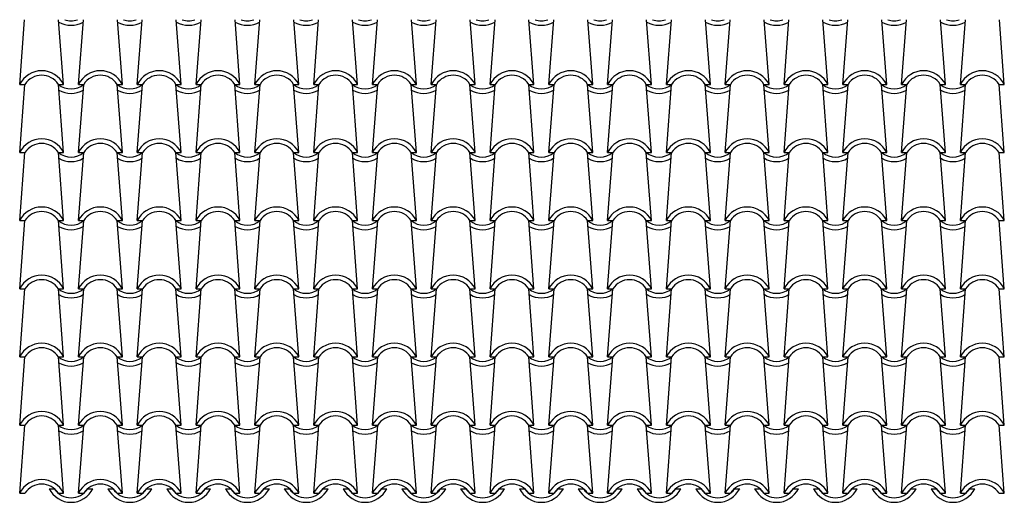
# Model space of a CAD drawing. Extents: x 40 to 43.25, y 27.53 to 29.13.
import ezdxf

# ---------------------------------------------------------------- set-up
doc = ezdxf.new("R2010")
doc.units = 0
doc.header["$LTSCALE"] = 0.3
doc.header["$MEASUREMENT"] = 0
doc.layers.get('0').update_dxf_attribs({"color": 4, "linetype": 'CONTINUOUS'})

msp = doc.modelspace()

# ---------------------------------------------------------------- linework, layer by layer
at = {"color": 7}
for p, q in [((39.9959, 28.9135), (40.0122, 29.1269)), ((40.1409, 28.9135), (40.1245, 29.1269)), ((40.1901, 28.9135), (40.2065, 29.1269)), ((40.3351, 28.9135), (40.3188, 29.1269)), ((40.3844, 28.9135), (40.4007, 29.1269)), ((40.5294, 28.9135), (40.513, 29.1269)), ((40.5786, 28.9135), (40.595, 29.1269)), ((40.7236, 28.9135), (40.7073, 29.1269)), ((40.7729, 28.9135), (40.7892, 29.1269)), ((40.9179, 28.9135), (40.9015, 29.1269)), ((40.9671, 28.9135), (40.9835, 29.1269)), ((41.1121, 28.9135), (41.0958, 29.1269)), ((41.1614, 28.9135), (41.1777, 29.1269)), ((41.3064, 28.9135), (41.29, 29.1269)), ((41.3556, 28.9135), (41.3719, 29.1269)), ((41.5006, 28.9135), (41.4842, 29.1269)), ((41.5498, 28.9135), (41.5662, 29.1269)), ((41.6948, 28.9135), (41.6785, 29.1269)), ((41.7441, 28.9135), (41.7604, 29.1269)), ((41.8891, 28.9135), (41.8727, 29.1269)), ((41.9383, 28.9135), (41.9547, 29.1269)), ((42.0833, 28.9135), (42.067, 29.1269)), ((42.1326, 28.9135), (42.1489, 29.1269)), ((42.2776, 28.9135), (42.2612, 29.1269)), ((42.3268, 28.9135), (42.3432, 29.1269)), ((42.4718, 28.9135), (42.4555, 29.1269)), ((42.5211, 28.9135), (42.5374, 29.1269)), ((42.6661, 28.9135), (42.6497, 29.1269)), ((42.7153, 28.9135), (42.7317, 29.1269)), ((42.8603, 28.9135), (42.844, 29.1269)), ((42.9096, 28.9135), (42.9259, 29.1269)), ((43.0546, 28.9135), (43.0382, 29.1269)), ((43.1038, 28.9135), (43.1201, 29.1269)), ((43.2488, 28.9135), (43.2325, 29.1269)), ((39.9959, 28.6885), (40.0131, 28.9135)), ((39.9959, 28.9135), (40.0131, 28.9135)), ((40.1409, 28.6885), (40.1236, 28.9135)), ((40.1236, 28.9135), (40.1409, 28.9135)), ((40.1901, 28.6885), (40.2074, 28.9135)), ((40.1901, 28.9135), (40.2074, 28.9135)), ((40.3351, 28.6885), (40.3179, 28.9135)), ((40.3179, 28.9135), (40.3351, 28.9135)), ((40.3844, 28.6885), (40.4016, 28.9135)), ((40.3844, 28.9135), (40.4016, 28.9135)), ((40.5294, 28.6885), (40.5121, 28.9135)), ((40.5121, 28.9135), (40.5294, 28.9135)), ((40.5786, 28.6885), (40.5959, 28.9135)), ((40.5786, 28.9135), (40.5959, 28.9135)), ((40.7236, 28.6885), (40.7064, 28.9135)), ((40.7064, 28.9135), (40.7236, 28.9135)), ((40.7729, 28.6885), (40.7901, 28.9135)), ((40.7729, 28.9135), (40.7901, 28.9135)), ((40.9179, 28.6885), (40.9006, 28.9135)), ((40.9006, 28.9135), (40.9179, 28.9135)), ((40.9671, 28.6885), (40.9843, 28.9135)), ((40.9671, 28.9135), (40.9843, 28.9135)), ((41.1121, 28.6885), (41.0949, 28.9135)), ((41.0949, 28.9135), (41.1121, 28.9135)), ((41.1614, 28.6885), (41.1786, 28.9135)), ((41.1614, 28.9135), (41.1786, 28.9135)), ((41.3064, 28.6885), (41.2891, 28.9135)), ((41.2891, 28.9135), (41.3064, 28.9135)), ((41.3556, 28.6885), (41.3728, 28.9135)), ((41.3556, 28.9135), (41.3728, 28.9135)), ((41.5006, 28.6885), (41.4834, 28.9135)), ((41.4834, 28.9135), (41.5006, 28.9135)), ((41.5498, 28.6885), (41.5671, 28.9135)), ((41.5498, 28.9135), (41.5671, 28.9135)), ((41.6948, 28.6885), (41.6776, 28.9135)), ((41.6776, 28.9135), (41.6948, 28.9135)), ((41.7441, 28.6885), (41.7613, 28.9135)), ((41.7441, 28.9135), (41.7613, 28.9135)), ((41.8891, 28.6885), (41.8719, 28.9135)), ((41.8719, 28.9135), (41.8891, 28.9135)), ((41.9383, 28.6885), (41.9556, 28.9135)), ((41.9383, 28.9135), (41.9556, 28.9135)), ((42.0833, 28.6885), (42.0661, 28.9135)), ((42.0661, 28.9135), (42.0833, 28.9135)), ((42.1326, 28.6885), (42.1498, 28.9135)), ((42.1326, 28.9135), (42.1498, 28.9135)), ((42.2776, 28.6885), (42.2603, 28.9135)), ((42.2603, 28.9135), (42.2776, 28.9135)), ((42.3268, 28.6885), (42.3441, 28.9135)), ((42.3268, 28.9135), (42.3441, 28.9135)), ((42.4718, 28.6885), (42.4546, 28.9135)), ((42.4546, 28.9135), (42.4718, 28.9135)), ((42.5211, 28.6885), (42.5383, 28.9135)), ((42.5211, 28.9135), (42.5383, 28.9135)), ((42.6661, 28.6885), (42.6488, 28.9135)), ((42.6488, 28.9135), (42.6661, 28.9135)), ((42.7153, 28.6885), (42.7325, 28.9135)), ((42.7153, 28.9135), (42.7325, 28.9135)), ((42.8603, 28.6885), (42.8431, 28.9135)), ((42.8431, 28.9135), (42.8603, 28.9135)), ((42.9096, 28.6885), (42.9268, 28.9135)), ((42.9096, 28.9135), (42.9268, 28.9135)), ((43.0546, 28.6885), (43.0373, 28.9135)), ((43.0373, 28.9135), (43.0546, 28.9135)), ((43.1038, 28.6885), (43.121, 28.9135)), ((43.1038, 28.9135), (43.121, 28.9135)), ((43.2488, 28.6885), (43.2316, 28.9135)), ((43.2316, 28.9135), (43.2488, 28.9135)), ((39.9959, 28.6885), (40.0131, 28.6885)), ((39.9959, 28.4635), (40.0131, 28.6885)), ((40.1236, 28.6885), (40.1409, 28.6885)), ((40.1409, 28.4635), (40.1236, 28.6885)), ((40.1901, 28.6885), (40.2074, 28.6885)), ((40.1901, 28.4635), (40.2074, 28.6885)), ((40.3179, 28.6885), (40.3351, 28.6885)), ((40.3351, 28.4635), (40.3179, 28.6885)), ((40.3844, 28.6885), (40.4016, 28.6885)), ((40.3844, 28.4635), (40.4016, 28.6885)), ((40.5121, 28.6885), (40.5294, 28.6885)), ((40.5294, 28.4635), (40.5121, 28.6885)), ((40.5786, 28.6885), (40.5959, 28.6885)), ((40.5786, 28.4635), (40.5959, 28.6885)), ((40.7064, 28.6885), (40.7236, 28.6885)), ((40.7236, 28.4635), (40.7064, 28.6885)), ((40.7729, 28.6885), (40.7901, 28.6885)), ((40.7729, 28.4635), (40.7901, 28.6885)), ((40.9006, 28.6885), (40.9179, 28.6885)), ((40.9179, 28.4635), (40.9006, 28.6885)), ((40.9671, 28.6885), (40.9843, 28.6885)), ((40.9671, 28.4635), (40.9843, 28.6885)), ((41.0949, 28.6885), (41.1121, 28.6885)), ((41.1121, 28.4635), (41.0949, 28.6885)), ((41.1614, 28.6885), (41.1786, 28.6885)), ((41.1614, 28.4635), (41.1786, 28.6885)), ((41.2891, 28.6885), (41.3064, 28.6885)), ((41.3064, 28.4635), (41.2891, 28.6885)), ((41.3556, 28.6885), (41.3728, 28.6885)), ((41.3556, 28.4635), (41.3728, 28.6885)), ((41.4834, 28.6885), (41.5006, 28.6885)), ((41.5006, 28.4635), (41.4834, 28.6885)), ((41.5498, 28.6885), (41.5671, 28.6885)), ((41.5498, 28.4635), (41.5671, 28.6885)), ((41.6776, 28.6885), (41.6948, 28.6885)), ((41.6948, 28.4635), (41.6776, 28.6885)), ((41.7441, 28.6885), (41.7613, 28.6885)), ((41.7441, 28.4635), (41.7613, 28.6885)), ((41.8719, 28.6885), (41.8891, 28.6885)), ((41.8891, 28.4635), (41.8719, 28.6885)), ((41.9383, 28.6885), (41.9556, 28.6885)), ((41.9383, 28.4635), (41.9556, 28.6885)), ((42.0661, 28.6885), (42.0833, 28.6885)), ((42.0833, 28.4635), (42.0661, 28.6885)), ((42.1326, 28.6885), (42.1498, 28.6885)), ((42.1326, 28.4635), (42.1498, 28.6885)), ((42.2603, 28.6885), (42.2776, 28.6885)), ((42.2776, 28.4635), (42.2603, 28.6885)), ((42.3268, 28.6885), (42.3441, 28.6885)), ((42.3268, 28.4635), (42.3441, 28.6885)), ((42.4546, 28.6885), (42.4718, 28.6885)), ((42.4718, 28.4635), (42.4546, 28.6885)), ((42.5211, 28.6885), (42.5383, 28.6885)), ((42.5211, 28.4635), (42.5383, 28.6885)), ((42.6488, 28.6885), (42.6661, 28.6885)), ((42.6661, 28.4635), (42.6488, 28.6885)), ((42.7153, 28.6885), (42.7325, 28.6885)), ((42.7153, 28.4635), (42.7325, 28.6885)), ((42.8431, 28.6885), (42.8603, 28.6885)), ((42.8603, 28.4635), (42.8431, 28.6885)), ((42.9096, 28.6885), (42.9268, 28.6885)), ((42.9096, 28.4635), (42.9268, 28.6885)), ((43.0373, 28.6885), (43.0546, 28.6885)), ((43.0546, 28.4635), (43.0373, 28.6885)), ((43.1038, 28.6885), (43.121, 28.6885)), ((43.1038, 28.4635), (43.121, 28.6885)), ((43.2316, 28.6885), (43.2488, 28.6885)), ((43.2488, 28.4635), (43.2316, 28.6885)), ((39.9959, 28.2385), (40.0131, 28.4635)), ((39.9959, 28.4635), (40.0131, 28.4635)), ((40.1409, 28.2385), (40.1236, 28.4635)), ((40.1236, 28.4635), (40.1409, 28.4635)), ((40.1901, 28.2385), (40.2074, 28.4635)), ((40.1901, 28.4635), (40.2074, 28.4635)), ((40.3351, 28.2385), (40.3179, 28.4635)), ((40.3179, 28.4635), (40.3351, 28.4635)), ((40.3844, 28.2385), (40.4016, 28.4635)), ((40.3844, 28.4635), (40.4016, 28.4635)), ((40.5294, 28.2385), (40.5121, 28.4635)), ((40.5121, 28.4635), (40.5294, 28.4635)), ((40.5786, 28.2385), (40.5959, 28.4635)), ((40.5786, 28.4635), (40.5959, 28.4635)), ((40.7236, 28.2385), (40.7064, 28.4635)), ((40.7064, 28.4635), (40.7236, 28.4635)), ((40.7729, 28.2385), (40.7901, 28.4635)), ((40.7729, 28.4635), (40.7901, 28.4635)), ((40.9179, 28.2385), (40.9006, 28.4635)), ((40.9006, 28.4635), (40.9179, 28.4635)), ((40.9671, 28.2385), (40.9843, 28.4635)), ((40.9671, 28.4635), (40.9843, 28.4635)), ((41.1121, 28.2385), (41.0949, 28.4635)), ((41.0949, 28.4635), (41.1121, 28.4635)), ((41.1614, 28.2385), (41.1786, 28.4635)), ((41.1614, 28.4635), (41.1786, 28.4635)), ((41.3064, 28.2385), (41.2891, 28.4635)), ((41.2891, 28.4635), (41.3064, 28.4635)), ((41.3556, 28.2385), (41.3728, 28.4635)), ((41.3556, 28.4635), (41.3728, 28.4635)), ((41.5006, 28.2385), (41.4834, 28.4635)), ((41.4834, 28.4635), (41.5006, 28.4635)), ((41.5498, 28.2385), (41.5671, 28.4635)), ((41.5498, 28.4635), (41.5671, 28.4635)), ((41.6948, 28.2385), (41.6776, 28.4635)), ((41.6776, 28.4635), (41.6948, 28.4635)), ((41.7441, 28.2385), (41.7613, 28.4635)), ((41.7441, 28.4635), (41.7613, 28.4635)), ((41.8891, 28.2385), (41.8719, 28.4635)), ((41.8719, 28.4635), (41.8891, 28.4635)), ((41.9383, 28.2385), (41.9556, 28.4635)), ((41.9383, 28.4635), (41.9556, 28.4635)), ((42.0833, 28.2385), (42.0661, 28.4635)), ((42.0661, 28.4635), (42.0833, 28.4635)), ((42.1326, 28.2385), (42.1498, 28.4635)), ((42.1326, 28.4635), (42.1498, 28.4635)), ((42.2776, 28.2385), (42.2603, 28.4635)), ((42.2603, 28.4635), (42.2776, 28.4635)), ((42.3268, 28.2385), (42.3441, 28.4635)), ((42.3268, 28.4635), (42.3441, 28.4635)), ((42.4718, 28.2385), (42.4546, 28.4635)), ((42.4546, 28.4635), (42.4718, 28.4635)), ((42.5211, 28.2385), (42.5383, 28.4635)), ((42.5211, 28.4635), (42.5383, 28.4635)), ((42.6661, 28.2385), (42.6488, 28.4635)), ((42.6488, 28.4635), (42.6661, 28.4635)), ((42.7153, 28.2385), (42.7325, 28.4635)), ((42.7153, 28.4635), (42.7325, 28.4635)), ((42.8603, 28.2385), (42.8431, 28.4635)), ((42.8431, 28.4635), (42.8603, 28.4635)), ((42.9096, 28.2385), (42.9268, 28.4635)), ((42.9096, 28.4635), (42.9268, 28.4635)), ((43.0546, 28.2385), (43.0373, 28.4635)), ((43.0373, 28.4635), (43.0546, 28.4635)), ((43.1038, 28.2385), (43.121, 28.4635)), ((43.1038, 28.4635), (43.121, 28.4635)), ((43.2488, 28.2385), (43.2316, 28.4635)), ((43.2316, 28.4635), (43.2488, 28.4635)), ((39.9959, 28.2385), (40.0131, 28.2385)), ((39.9959, 28.0135), (40.0131, 28.2385)), ((40.1236, 28.2385), (40.1409, 28.2385)), ((40.1409, 28.0135), (40.1236, 28.2385)), ((40.1901, 28.2385), (40.2074, 28.2385)), ((40.1901, 28.0135), (40.2074, 28.2385)), ((40.3179, 28.2385), (40.3351, 28.2385)), ((40.3351, 28.0135), (40.3179, 28.2385)), ((40.3844, 28.2385), (40.4016, 28.2385)), ((40.3844, 28.0135), (40.4016, 28.2385)), ((40.5121, 28.2385), (40.5294, 28.2385)), ((40.5294, 28.0135), (40.5121, 28.2385)), ((40.5786, 28.2385), (40.5959, 28.2385)), ((40.5786, 28.0135), (40.5959, 28.2385)), ((40.7064, 28.2385), (40.7236, 28.2385)), ((40.7236, 28.0135), (40.7064, 28.2385)), ((40.7729, 28.2385), (40.7901, 28.2385)), ((40.7729, 28.0135), (40.7901, 28.2385)), ((40.9006, 28.2385), (40.9179, 28.2385)), ((40.9179, 28.0135), (40.9006, 28.2385)), ((40.9671, 28.2385), (40.9843, 28.2385)), ((40.9671, 28.0135), (40.9843, 28.2385)), ((41.0949, 28.2385), (41.1121, 28.2385)), ((41.1121, 28.0135), (41.0949, 28.2385)), ((41.1614, 28.2385), (41.1786, 28.2385)), ((41.1614, 28.0135), (41.1786, 28.2385)), ((41.2891, 28.2385), (41.3064, 28.2385)), ((41.3064, 28.0135), (41.2891, 28.2385)), ((41.3556, 28.2385), (41.3728, 28.2385)), ((41.3556, 28.0135), (41.3728, 28.2385)), ((41.4834, 28.2385), (41.5006, 28.2385)), ((41.5006, 28.0135), (41.4834, 28.2385)), ((41.5498, 28.2385), (41.5671, 28.2385)), ((41.5498, 28.0135), (41.5671, 28.2385)), ((41.6776, 28.2385), (41.6948, 28.2385)), ((41.6948, 28.0135), (41.6776, 28.2385)), ((41.7441, 28.2385), (41.7613, 28.2385)), ((41.7441, 28.0135), (41.7613, 28.2385)), ((41.8719, 28.2385), (41.8891, 28.2385)), ((41.8891, 28.0135), (41.8719, 28.2385)), ((41.9383, 28.2385), (41.9556, 28.2385)), ((41.9383, 28.0135), (41.9556, 28.2385)), ((42.0661, 28.2385), (42.0833, 28.2385)), ((42.0833, 28.0135), (42.0661, 28.2385)), ((42.1326, 28.2385), (42.1498, 28.2385)), ((42.1326, 28.0135), (42.1498, 28.2385)), ((42.2603, 28.2385), (42.2776, 28.2385)), ((42.2776, 28.0135), (42.2603, 28.2385)), ((42.3268, 28.2385), (42.3441, 28.2385)), ((42.3268, 28.0135), (42.3441, 28.2385)), ((42.4546, 28.2385), (42.4718, 28.2385)), ((42.4718, 28.0135), (42.4546, 28.2385)), ((42.5211, 28.2385), (42.5383, 28.2385)), ((42.5211, 28.0135), (42.5383, 28.2385)), ((42.6488, 28.2385), (42.6661, 28.2385)), ((42.6661, 28.0135), (42.6488, 28.2385)), ((42.7153, 28.2385), (42.7325, 28.2385)), ((42.7153, 28.0135), (42.7325, 28.2385)), ((42.8431, 28.2385), (42.8603, 28.2385)), ((42.8603, 28.0135), (42.8431, 28.2385)), ((42.9096, 28.2385), (42.9268, 28.2385)), ((42.9096, 28.0135), (42.9268, 28.2385)), ((43.0373, 28.2385), (43.0546, 28.2385)), ((43.0546, 28.0135), (43.0373, 28.2385)), ((43.1038, 28.2385), (43.121, 28.2385)), ((43.1038, 28.0135), (43.121, 28.2385)), ((43.2316, 28.2385), (43.2488, 28.2385)), ((43.2488, 28.0135), (43.2316, 28.2385)), ((39.9959, 27.7885), (40.0131, 28.0135)), ((39.9959, 28.0135), (40.0131, 28.0135)), ((40.1409, 27.7885), (40.1236, 28.0135)), ((40.1236, 28.0135), (40.1409, 28.0135)), ((40.1901, 27.7885), (40.2074, 28.0135)), ((40.1901, 28.0135), (40.2074, 28.0135)), ((40.3351, 27.7885), (40.3179, 28.0135)), ((40.3179, 28.0135), (40.3351, 28.0135)), ((40.3844, 27.7885), (40.4016, 28.0135)), ((40.3844, 28.0135), (40.4016, 28.0135)), ((40.5294, 27.7885), (40.5121, 28.0135)), ((40.5121, 28.0135), (40.5294, 28.0135)), ((40.5786, 27.7885), (40.5959, 28.0135)), ((40.5786, 28.0135), (40.5959, 28.0135)), ((40.7236, 27.7885), (40.7064, 28.0135)), ((40.7064, 28.0135), (40.7236, 28.0135)), ((40.7729, 27.7885), (40.7901, 28.0135)), ((40.7729, 28.0135), (40.7901, 28.0135)), ((40.9179, 27.7885), (40.9006, 28.0135)), ((40.9006, 28.0135), (40.9179, 28.0135)), ((40.9671, 27.7885), (40.9843, 28.0135)), ((40.9671, 28.0135), (40.9843, 28.0135)), ((41.1121, 27.7885), (41.0949, 28.0135)), ((41.0949, 28.0135), (41.1121, 28.0135)), ((41.1614, 27.7885), (41.1786, 28.0135)), ((41.1614, 28.0135), (41.1786, 28.0135)), ((41.3064, 27.7885), (41.2891, 28.0135)), ((41.2891, 28.0135), (41.3064, 28.0135)), ((41.3556, 27.7885), (41.3728, 28.0135)), ((41.3556, 28.0135), (41.3728, 28.0135)), ((41.5006, 27.7885), (41.4834, 28.0135)), ((41.4834, 28.0135), (41.5006, 28.0135)), ((41.5498, 27.7885), (41.5671, 28.0135)), ((41.5498, 28.0135), (41.5671, 28.0135)), ((41.6948, 27.7885), (41.6776, 28.0135)), ((41.6776, 28.0135), (41.6948, 28.0135)), ((41.7441, 27.7885), (41.7613, 28.0135)), ((41.7441, 28.0135), (41.7613, 28.0135)), ((41.8891, 27.7885), (41.8719, 28.0135)), ((41.8719, 28.0135), (41.8891, 28.0135)), ((41.9383, 27.7885), (41.9556, 28.0135)), ((41.9383, 28.0135), (41.9556, 28.0135)), ((42.0833, 27.7885), (42.0661, 28.0135)), ((42.0661, 28.0135), (42.0833, 28.0135)), ((42.1326, 27.7885), (42.1498, 28.0135)), ((42.1326, 28.0135), (42.1498, 28.0135)), ((42.2776, 27.7885), (42.2603, 28.0135)), ((42.2603, 28.0135), (42.2776, 28.0135)), ((42.3268, 27.7885), (42.3441, 28.0135)), ((42.3268, 28.0135), (42.3441, 28.0135)), ((42.4718, 27.7885), (42.4546, 28.0135)), ((42.4546, 28.0135), (42.4718, 28.0135)), ((42.5211, 27.7885), (42.5383, 28.0135)), ((42.5211, 28.0135), (42.5383, 28.0135)), ((42.6661, 27.7885), (42.6488, 28.0135)), ((42.6488, 28.0135), (42.6661, 28.0135)), ((42.7153, 27.7885), (42.7325, 28.0135)), ((42.7153, 28.0135), (42.7325, 28.0135)), ((42.8603, 27.7885), (42.8431, 28.0135)), ((42.8431, 28.0135), (42.8603, 28.0135)), ((42.9096, 27.7885), (42.9268, 28.0135)), ((42.9096, 28.0135), (42.9268, 28.0135)), ((43.0546, 27.7885), (43.0373, 28.0135)), ((43.0373, 28.0135), (43.0546, 28.0135)), ((43.1038, 27.7885), (43.121, 28.0135)), ((43.1038, 28.0135), (43.121, 28.0135)), ((43.2488, 27.7885), (43.2316, 28.0135)), ((43.2316, 28.0135), (43.2488, 28.0135)), ((39.9959, 27.7885), (40.0131, 27.7885)), ((39.9959, 27.5635), (40.0131, 27.7885)), ((40.1236, 27.7885), (40.1409, 27.7885)), ((40.1409, 27.5635), (40.1236, 27.7885)), ((40.1901, 27.7885), (40.2074, 27.7885)), ((40.1901, 27.5635), (40.2074, 27.7885)), ((40.3179, 27.7885), (40.3351, 27.7885)), ((40.3351, 27.5635), (40.3179, 27.7885)), ((40.3844, 27.7885), (40.4016, 27.7885)), ((40.3844, 27.5635), (40.4016, 27.7885)), ((40.5121, 27.7885), (40.5294, 27.7885)), ((40.5294, 27.5635), (40.5121, 27.7885)), ((40.5786, 27.7885), (40.5959, 27.7885)), ((40.5786, 27.5635), (40.5959, 27.7885)), ((40.7064, 27.7885), (40.7236, 27.7885)), ((40.7236, 27.5635), (40.7064, 27.7885)), ((40.7729, 27.7885), (40.7901, 27.7885)), ((40.7729, 27.5635), (40.7901, 27.7885)), ((40.9006, 27.7885), (40.9179, 27.7885)), ((40.9179, 27.5635), (40.9006, 27.7885)), ((40.9671, 27.7885), (40.9843, 27.7885)), ((40.9671, 27.5635), (40.9843, 27.7885)), ((41.0949, 27.7885), (41.1121, 27.7885)), ((41.1121, 27.5635), (41.0949, 27.7885)), ((41.1614, 27.7885), (41.1786, 27.7885)), ((41.1614, 27.5635), (41.1786, 27.7885)), ((41.2891, 27.7885), (41.3064, 27.7885)), ((41.3064, 27.5635), (41.2891, 27.7885)), ((41.3556, 27.7885), (41.3728, 27.7885)), ((41.3556, 27.5635), (41.3728, 27.7885)), ((41.4834, 27.7885), (41.5006, 27.7885)), ((41.5006, 27.5635), (41.4834, 27.7885)), ((41.5498, 27.7885), (41.5671, 27.7885)), ((41.5498, 27.5635), (41.5671, 27.7885)), ((41.6776, 27.7885), (41.6948, 27.7885)), ((41.6948, 27.5635), (41.6776, 27.7885)), ((41.7441, 27.7885), (41.7613, 27.7885)), ((41.7441, 27.5635), (41.7613, 27.7885)), ((41.8719, 27.7885), (41.8891, 27.7885)), ((41.8891, 27.5635), (41.8719, 27.7885)), ((41.9383, 27.7885), (41.9556, 27.7885)), ((41.9383, 27.5635), (41.9556, 27.7885)), ((42.0661, 27.7885), (42.0833, 27.7885)), ((42.0833, 27.5635), (42.0661, 27.7885)), ((42.1326, 27.7885), (42.1498, 27.7885)), ((42.1326, 27.5635), (42.1498, 27.7885)), ((42.2603, 27.7885), (42.2776, 27.7885)), ((42.2776, 27.5635), (42.2603, 27.7885)), ((42.3268, 27.7885), (42.3441, 27.7885)), ((42.3268, 27.5635), (42.3441, 27.7885)), ((42.4546, 27.7885), (42.4718, 27.7885)), ((42.4718, 27.5635), (42.4546, 27.7885)), ((42.5211, 27.7885), (42.5383, 27.7885)), ((42.5211, 27.5635), (42.5383, 27.7885)), ((42.6488, 27.7885), (42.6661, 27.7885)), ((42.6661, 27.5635), (42.6488, 27.7885)), ((42.7153, 27.7885), (42.7325, 27.7885)), ((42.7153, 27.5635), (42.7325, 27.7885)), ((42.8431, 27.7885), (42.8603, 27.7885)), ((42.8603, 27.5635), (42.8431, 27.7885)), ((42.9096, 27.7885), (42.9268, 27.7885)), ((42.9096, 27.5635), (42.9268, 27.7885)), ((43.0373, 27.7885), (43.0546, 27.7885)), ((43.0546, 27.5635), (43.0373, 27.7885)), ((43.1038, 27.7885), (43.121, 27.7885)), ((43.1038, 27.5635), (43.121, 27.7885)), ((43.2316, 27.7885), (43.2488, 27.7885)), ((43.2488, 27.5635), (43.2316, 27.7885)), ((39.9959, 27.5635), (40.0131, 27.5635)), ((40.093, 27.5785), (40.1102, 27.5785)), ((40.1236, 27.5635), (40.1409, 27.5635)), ((40.1901, 27.5635), (40.2074, 27.5635)), ((40.2208, 27.5785), (40.238, 27.5785)), ((40.2873, 27.5785), (40.3045, 27.5785)), ((40.3179, 27.5635), (40.3351, 27.5635)), ((40.3844, 27.5635), (40.4016, 27.5635)), ((40.415, 27.5785), (40.4323, 27.5785)), ((40.4815, 27.5785), (40.4987, 27.5785)), ((40.5121, 27.5635), (40.5294, 27.5635)), ((40.5786, 27.5635), (40.5959, 27.5635)), ((40.6093, 27.5785), (40.6265, 27.5785)), ((40.6757, 27.5785), (40.693, 27.5785)), ((40.7064, 27.5635), (40.7236, 27.5635)), ((40.7729, 27.5635), (40.7901, 27.5635)), ((40.8035, 27.5785), (40.8207, 27.5785)), ((40.87, 27.5785), (40.8872, 27.5785)), ((40.9006, 27.5635), (40.9179, 27.5635)), ((40.9671, 27.5635), (40.9843, 27.5635)), ((40.9977, 27.5785), (41.015, 27.5785)), ((41.0642, 27.5785), (41.0815, 27.5785)), ((41.0949, 27.5635), (41.1121, 27.5635)), ((41.1614, 27.5635), (41.1786, 27.5635)), ((41.192, 27.5785), (41.2092, 27.5785)), ((41.2585, 27.5785), (41.2757, 27.5785)), ((41.2891, 27.5635), (41.3064, 27.5635)), ((41.3556, 27.5635), (41.3728, 27.5635)), ((41.3862, 27.5785), (41.4035, 27.5785)), ((41.4527, 27.5785), (41.47, 27.5785)), ((41.4834, 27.5635), (41.5006, 27.5635)), ((41.5498, 27.5635), (41.5671, 27.5635)), ((41.5805, 27.5785), (41.5977, 27.5785)), ((41.647, 27.5785), (41.6642, 27.5785)), ((41.6776, 27.5635), (41.6948, 27.5635)), ((41.7441, 27.5635), (41.7613, 27.5635)), ((41.7747, 27.5785), (41.792, 27.5785)), ((41.8412, 27.5785), (41.8584, 27.5785)), ((41.8719, 27.5635), (41.8891, 27.5635)), ((41.9383, 27.5635), (41.9556, 27.5635)), ((41.969, 27.5785), (41.9862, 27.5785)), ((42.0355, 27.5785), (42.0527, 27.5785)), ((42.0661, 27.5635), (42.0833, 27.5635)), ((42.1326, 27.5635), (42.1498, 27.5635)), ((42.1632, 27.5785), (42.1805, 27.5785)), ((42.2297, 27.5785), (42.2469, 27.5785)), ((42.2603, 27.5635), (42.2776, 27.5635)), ((42.3268, 27.5635), (42.3441, 27.5635)), ((42.3575, 27.5785), (42.3747, 27.5785)), ((42.4239, 27.5785), (42.4412, 27.5785)), ((42.4546, 27.5635), (42.4718, 27.5635)), ((42.5211, 27.5635), (42.5383, 27.5635)), ((42.5517, 27.5785), (42.5689, 27.5785)), ((42.6182, 27.5785), (42.6354, 27.5785)), ((42.6488, 27.5635), (42.6661, 27.5635)), ((42.7153, 27.5635), (42.7325, 27.5635)), ((42.746, 27.5785), (42.7632, 27.5785)), ((42.8124, 27.5785), (42.8297, 27.5785)), ((42.8431, 27.5635), (42.8603, 27.5635)), ((42.9096, 27.5635), (42.9268, 27.5635)), ((42.9402, 27.5785), (42.9574, 27.5785)), ((43.0067, 27.5785), (43.0239, 27.5785)), ((43.0373, 27.5635), (43.0546, 27.5635)), ((43.1038, 27.5635), (43.121, 27.5635)), ((43.1344, 27.5785), (43.1517, 27.5785)), ((43.2316, 27.5635), (43.2488, 27.5635))]:
    msp.add_line(p, q, dxfattribs=at)
for centre, radius, start, end in [((40.1655, 29.1894), 0.0809, 240.0524, 299.9476), ((40.1655, 29.1894), 0.0659, 251.4204, 288.5796), ((40.3598, 29.1894), 0.0809, 240.0524, 299.9476), ((40.3598, 29.1894), 0.0659, 251.4204, 288.5796), ((40.554, 29.1894), 0.0809, 240.0524, 299.9476), ((40.554, 29.1894), 0.0659, 251.4204, 288.5796), ((40.7482, 29.1894), 0.0809, 240.0524, 299.9476), ((40.7482, 29.1894), 0.0659, 251.4204, 288.5796), ((40.9425, 29.1894), 0.0809, 240.0524, 299.9476), ((40.9425, 29.1894), 0.0659, 251.4204, 288.5796), ((41.1367, 29.1894), 0.0809, 240.0524, 299.9476), ((41.1367, 29.1894), 0.0659, 251.4204, 288.5796), ((41.331, 29.1894), 0.0809, 240.0524, 299.9476), ((41.331, 29.1894), 0.0659, 251.4204, 288.5796), ((41.5252, 29.1894), 0.0809, 240.0524, 299.9476), ((41.5252, 29.1894), 0.0659, 251.4204, 288.5796), ((41.7195, 29.1894), 0.0809, 240.0524, 299.9476), ((41.7195, 29.1894), 0.0659, 251.4204, 288.5796), ((41.9137, 29.1894), 0.0809, 240.0524, 299.9476), ((41.9137, 29.1894), 0.0659, 251.4204, 288.5796), ((42.108, 29.1894), 0.0809, 240.0524, 299.9476), ((42.108, 29.1894), 0.0659, 251.4204, 288.5796), ((42.3022, 29.1894), 0.0809, 240.0524, 299.9476), ((42.3022, 29.1894), 0.0659, 251.4204, 288.5796), ((42.4964, 29.1894), 0.0809, 240.0524, 299.9476), ((42.4964, 29.1894), 0.0659, 251.4204, 288.5796), ((42.6907, 29.1894), 0.0809, 240.0524, 299.9476), ((42.6907, 29.1894), 0.0659, 251.4204, 288.5796), ((42.8849, 29.1894), 0.0809, 240.0524, 299.9476), ((42.8849, 29.1894), 0.0659, 251.4204, 288.5796), ((43.0792, 29.1894), 0.0809, 240.0524, 299.9476), ((43.0792, 29.1894), 0.0659, 251.4204, 288.5796), ((40.0684, 28.8776), 0.0809, 26.3451, 153.6549), ((40.2626, 28.8776), 0.0809, 26.3451, 153.6549), ((40.4569, 28.8776), 0.0809, 26.3451, 153.6549), ((40.6511, 28.8776), 0.0809, 26.3451, 153.6549), ((40.8454, 28.8776), 0.0809, 26.3451, 153.6549), ((41.0396, 28.8776), 0.0809, 26.3451, 153.6549), ((41.2339, 28.8776), 0.0809, 26.3451, 153.6549), ((41.4281, 28.8776), 0.0809, 26.3451, 153.6549), ((41.6223, 28.8776), 0.0809, 26.3451, 153.6549), ((41.8166, 28.8776), 0.0809, 26.3451, 153.6549), ((42.0108, 28.8776), 0.0809, 26.3451, 153.6549), ((42.2051, 28.8776), 0.0809, 26.3451, 153.6549), ((42.3993, 28.8776), 0.0809, 26.3451, 153.6549), ((42.5936, 28.8776), 0.0809, 26.3451, 153.6549), ((42.7878, 28.8776), 0.0809, 26.3451, 153.6549), ((42.9821, 28.8776), 0.0809, 26.3451, 153.6549), ((43.1763, 28.8776), 0.0809, 26.3451, 153.6549), ((40.0684, 28.8776), 0.0659, 33.0099, 146.9901), ((40.2626, 28.8776), 0.0659, 33.0099, 146.9901), ((40.4569, 28.8776), 0.0659, 33.0099, 146.9901), ((40.6511, 28.8776), 0.0659, 33.0099, 146.9901), ((40.8454, 28.8776), 0.0659, 33.0099, 146.9901), ((41.0396, 28.8776), 0.0659, 33.0099, 146.9901), ((41.2339, 28.8776), 0.0659, 33.0099, 146.9901), ((41.4281, 28.8776), 0.0659, 33.0099, 146.9901), ((41.6223, 28.8776), 0.0659, 33.0099, 146.9901), ((41.8166, 28.8776), 0.0659, 33.0099, 146.9901), ((42.0108, 28.8776), 0.0659, 33.0099, 146.9901), ((42.2051, 28.8776), 0.0659, 33.0099, 146.9901), ((42.3993, 28.8776), 0.0659, 33.0099, 146.9901), ((42.5936, 28.8776), 0.0659, 33.0099, 146.9901), ((42.7878, 28.8776), 0.0659, 33.0099, 146.9901), ((42.9821, 28.8776), 0.0659, 33.0099, 146.9901), ((43.1763, 28.8776), 0.0659, 33.0099, 146.9901), ((40.1655, 28.9644), 0.0659, 230.5692, 309.4308), ((40.1655, 28.9644), 0.0809, 240.0524, 299.9476), ((40.3598, 28.9644), 0.0659, 230.5692, 309.4308), ((40.3598, 28.9644), 0.0809, 240.0524, 299.9476), ((40.554, 28.9644), 0.0659, 230.5692, 309.4308), ((40.554, 28.9644), 0.0809, 240.0524, 299.9476), ((40.7482, 28.9644), 0.0659, 230.5692, 309.4308), ((40.7482, 28.9644), 0.0809, 240.0524, 299.9476), ((40.9425, 28.9644), 0.0659, 230.5692, 309.4308), ((40.9425, 28.9644), 0.0809, 240.0524, 299.9476), ((41.1367, 28.9644), 0.0659, 230.5692, 309.4308), ((41.1367, 28.9644), 0.0809, 240.0524, 299.9476), ((41.331, 28.9644), 0.0659, 230.5692, 309.4308), ((41.331, 28.9644), 0.0809, 240.0524, 299.9476), ((41.5252, 28.9644), 0.0659, 230.5692, 309.4308), ((41.5252, 28.9644), 0.0809, 240.0524, 299.9476), ((41.7195, 28.9644), 0.0659, 230.5692, 309.4308), ((41.7195, 28.9644), 0.0809, 240.0524, 299.9476), ((41.9137, 28.9644), 0.0659, 230.5692, 309.4308), ((41.9137, 28.9644), 0.0809, 240.0524, 299.9476), ((42.108, 28.9644), 0.0659, 230.5692, 309.4308), ((42.108, 28.9644), 0.0809, 240.0524, 299.9476), ((42.3022, 28.9644), 0.0659, 230.5692, 309.4308), ((42.3022, 28.9644), 0.0809, 240.0524, 299.9476), ((42.4964, 28.9644), 0.0659, 230.5692, 309.4308), ((42.4964, 28.9644), 0.0809, 240.0524, 299.9476), ((42.6907, 28.9644), 0.0659, 230.5692, 309.4308), ((42.6907, 28.9644), 0.0809, 240.0524, 299.9476), ((42.8849, 28.9644), 0.0659, 230.5692, 309.4308), ((42.8849, 28.9644), 0.0809, 240.0524, 299.9476), ((43.0792, 28.9644), 0.0659, 230.5692, 309.4308), ((43.0792, 28.9644), 0.0809, 240.0524, 299.9476), ((40.0684, 28.6526), 0.0809, 26.3451, 153.6549), ((40.2626, 28.6526), 0.0809, 26.3451, 153.6549), ((40.4569, 28.6526), 0.0809, 26.3451, 153.6549), ((40.6511, 28.6526), 0.0809, 26.3451, 153.6549), ((40.8454, 28.6526), 0.0809, 26.3451, 153.6549), ((41.0396, 28.6526), 0.0809, 26.3451, 153.6549), ((41.2339, 28.6526), 0.0809, 26.3451, 153.6549), ((41.4281, 28.6526), 0.0809, 26.3451, 153.6549), ((41.6223, 28.6526), 0.0809, 26.3451, 153.6549), ((41.8166, 28.6526), 0.0809, 26.3451, 153.6549), ((42.0108, 28.6526), 0.0809, 26.3451, 153.6549), ((42.2051, 28.6526), 0.0809, 26.3451, 153.6549), ((42.3993, 28.6526), 0.0809, 26.3451, 153.6549), ((42.5936, 28.6526), 0.0809, 26.3451, 153.6549), ((42.7878, 28.6526), 0.0809, 26.3451, 153.6549), ((42.9821, 28.6526), 0.0809, 26.3451, 153.6549), ((43.1763, 28.6526), 0.0809, 26.3451, 153.6549), ((40.0684, 28.6526), 0.0659, 33.0099, 146.9901), ((40.2626, 28.6526), 0.0659, 33.0099, 146.9901), ((40.4569, 28.6526), 0.0659, 33.0099, 146.9901), ((40.6511, 28.6526), 0.0659, 33.0099, 146.9901), ((40.8454, 28.6526), 0.0659, 33.0099, 146.9901), ((41.0396, 28.6526), 0.0659, 33.0099, 146.9901), ((41.2339, 28.6526), 0.0659, 33.0099, 146.9901), ((41.4281, 28.6526), 0.0659, 33.0099, 146.9901), ((41.6223, 28.6526), 0.0659, 33.0099, 146.9901), ((41.8166, 28.6526), 0.0659, 33.0099, 146.9901), ((42.0108, 28.6526), 0.0659, 33.0099, 146.9901), ((42.2051, 28.6526), 0.0659, 33.0099, 146.9901), ((42.3993, 28.6526), 0.0659, 33.0099, 146.9901), ((42.5936, 28.6526), 0.0659, 33.0099, 146.9901), ((42.7878, 28.6526), 0.0659, 33.0099, 146.9901), ((42.9821, 28.6526), 0.0659, 33.0099, 146.9901), ((43.1763, 28.6526), 0.0659, 33.0099, 146.9901), ((40.1655, 28.7394), 0.0659, 230.5692, 309.4308), ((40.1655, 28.7394), 0.0809, 240.0524, 299.9476), ((40.3598, 28.7394), 0.0659, 230.5692, 309.4308), ((40.3598, 28.7394), 0.0809, 240.0524, 299.9476), ((40.554, 28.7394), 0.0659, 230.5692, 309.4308), ((40.554, 28.7394), 0.0809, 240.0524, 299.9476), ((40.7482, 28.7394), 0.0659, 230.5692, 309.4308), ((40.7482, 28.7394), 0.0809, 240.0524, 299.9476), ((40.9425, 28.7394), 0.0659, 230.5692, 309.4308), ((40.9425, 28.7394), 0.0809, 240.0524, 299.9476), ((41.1367, 28.7394), 0.0659, 230.5692, 309.4308), ((41.1367, 28.7394), 0.0809, 240.0524, 299.9476), ((41.331, 28.7394), 0.0659, 230.5692, 309.4308), ((41.331, 28.7394), 0.0809, 240.0524, 299.9476), ((41.5252, 28.7394), 0.0659, 230.5692, 309.4308), ((41.5252, 28.7394), 0.0809, 240.0524, 299.9476), ((41.7195, 28.7394), 0.0659, 230.5692, 309.4308), ((41.7195, 28.7394), 0.0809, 240.0524, 299.9476), ((41.9137, 28.7394), 0.0659, 230.5692, 309.4308), ((41.9137, 28.7394), 0.0809, 240.0524, 299.9476), ((42.108, 28.7394), 0.0659, 230.5692, 309.4308), ((42.108, 28.7394), 0.0809, 240.0524, 299.9476), ((42.3022, 28.7394), 0.0659, 230.5692, 309.4308), ((42.3022, 28.7394), 0.0809, 240.0524, 299.9476), ((42.4964, 28.7394), 0.0659, 230.5692, 309.4308), ((42.4964, 28.7394), 0.0809, 240.0524, 299.9476), ((42.6907, 28.7394), 0.0659, 230.5692, 309.4308), ((42.6907, 28.7394), 0.0809, 240.0524, 299.9476), ((42.8849, 28.7394), 0.0659, 230.5692, 309.4308), ((42.8849, 28.7394), 0.0809, 240.0524, 299.9476), ((43.0792, 28.7394), 0.0659, 230.5692, 309.4308), ((43.0792, 28.7394), 0.0809, 240.0524, 299.9476), ((40.0684, 28.4276), 0.0809, 26.3451, 153.6549), ((40.2626, 28.4276), 0.0809, 26.3451, 153.6549), ((40.4569, 28.4276), 0.0809, 26.3451, 153.6549), ((40.6511, 28.4276), 0.0809, 26.3451, 153.6549), ((40.8454, 28.4276), 0.0809, 26.3451, 153.6549), ((41.0396, 28.4276), 0.0809, 26.3451, 153.6549), ((41.2339, 28.4276), 0.0809, 26.3451, 153.6549), ((41.4281, 28.4276), 0.0809, 26.3451, 153.6549), ((41.6223, 28.4276), 0.0809, 26.3451, 153.6549), ((41.8166, 28.4276), 0.0809, 26.3451, 153.6549), ((42.0108, 28.4276), 0.0809, 26.3451, 153.6549), ((42.2051, 28.4276), 0.0809, 26.3451, 153.6549), ((42.3993, 28.4276), 0.0809, 26.3451, 153.6549), ((42.5936, 28.4276), 0.0809, 26.3451, 153.6549), ((42.7878, 28.4276), 0.0809, 26.3451, 153.6549), ((42.9821, 28.4276), 0.0809, 26.3451, 153.6549), ((43.1763, 28.4276), 0.0809, 26.3451, 153.6549), ((40.0684, 28.4276), 0.0659, 33.0099, 146.9901), ((40.1655, 28.5144), 0.0659, 230.5692, 309.4308), ((40.2626, 28.4276), 0.0659, 33.0099, 146.9901), ((40.3598, 28.5144), 0.0659, 230.5692, 309.4308), ((40.4569, 28.4276), 0.0659, 33.0099, 146.9901), ((40.554, 28.5144), 0.0659, 230.5692, 309.4308), ((40.6511, 28.4276), 0.0659, 33.0099, 146.9901), ((40.7482, 28.5144), 0.0659, 230.5692, 309.4308), ((40.8454, 28.4276), 0.0659, 33.0099, 146.9901), ((40.9425, 28.5144), 0.0659, 230.5692, 309.4308), ((41.0396, 28.4276), 0.0659, 33.0099, 146.9901), ((41.1367, 28.5144), 0.0659, 230.5692, 309.4308), ((41.2339, 28.4276), 0.0659, 33.0099, 146.9901), ((41.331, 28.5144), 0.0659, 230.5692, 309.4308), ((41.4281, 28.4276), 0.0659, 33.0099, 146.9901), ((41.5252, 28.5144), 0.0659, 230.5692, 309.4308), ((41.6223, 28.4276), 0.0659, 33.0099, 146.9901), ((41.7195, 28.5144), 0.0659, 230.5692, 309.4308), ((41.8166, 28.4276), 0.0659, 33.0099, 146.9901), ((41.9137, 28.5144), 0.0659, 230.5692, 309.4308), ((42.0108, 28.4276), 0.0659, 33.0099, 146.9901), ((42.108, 28.5144), 0.0659, 230.5692, 309.4308), ((42.2051, 28.4276), 0.0659, 33.0099, 146.9901), ((42.3022, 28.5144), 0.0659, 230.5692, 309.4308), ((42.3993, 28.4276), 0.0659, 33.0099, 146.9901), ((42.4964, 28.5144), 0.0659, 230.5692, 309.4308), ((42.5936, 28.4276), 0.0659, 33.0099, 146.9901), ((42.6907, 28.5144), 0.0659, 230.5692, 309.4308), ((42.7878, 28.4276), 0.0659, 33.0099, 146.9901), ((42.8849, 28.5144), 0.0659, 230.5692, 309.4308), ((42.9821, 28.4276), 0.0659, 33.0099, 146.9901), ((43.0792, 28.5144), 0.0659, 230.5692, 309.4308), ((43.1763, 28.4276), 0.0659, 33.0099, 146.9901), ((40.1655, 28.5144), 0.0809, 240.0524, 299.9476), ((40.3598, 28.5144), 0.0809, 240.0524, 299.9476), ((40.554, 28.5144), 0.0809, 240.0524, 299.9476), ((40.7482, 28.5144), 0.0809, 240.0524, 299.9476), ((40.9425, 28.5144), 0.0809, 240.0524, 299.9476), ((41.1367, 28.5144), 0.0809, 240.0524, 299.9476), ((41.331, 28.5144), 0.0809, 240.0524, 299.9476), ((41.5252, 28.5144), 0.0809, 240.0524, 299.9476), ((41.7195, 28.5144), 0.0809, 240.0524, 299.9476), ((41.9137, 28.5144), 0.0809, 240.0524, 299.9476), ((42.108, 28.5144), 0.0809, 240.0524, 299.9476), ((42.3022, 28.5144), 0.0809, 240.0524, 299.9476), ((42.4964, 28.5144), 0.0809, 240.0524, 299.9476), ((42.6907, 28.5144), 0.0809, 240.0524, 299.9476), ((42.8849, 28.5144), 0.0809, 240.0524, 299.9476), ((43.0792, 28.5144), 0.0809, 240.0524, 299.9476), ((40.0684, 28.2026), 0.0809, 26.3451, 153.6549), ((40.0684, 28.2026), 0.0659, 33.0099, 146.9901), ((40.2626, 28.2026), 0.0809, 26.3451, 153.6549), ((40.2626, 28.2026), 0.0659, 33.0099, 146.9901), ((40.4569, 28.2026), 0.0809, 26.3451, 153.6549), ((40.4569, 28.2026), 0.0659, 33.0099, 146.9901), ((40.6511, 28.2026), 0.0809, 26.3451, 153.6549), ((40.6511, 28.2026), 0.0659, 33.0099, 146.9901), ((40.8454, 28.2026), 0.0809, 26.3451, 153.6549), ((40.8454, 28.2026), 0.0659, 33.0099, 146.9901), ((41.0396, 28.2026), 0.0809, 26.3451, 153.6549), ((41.0396, 28.2026), 0.0659, 33.0099, 146.9901), ((41.2339, 28.2026), 0.0809, 26.3451, 153.6549), ((41.2339, 28.2026), 0.0659, 33.0099, 146.9901), ((41.4281, 28.2026), 0.0809, 26.3451, 153.6549), ((41.4281, 28.2026), 0.0659, 33.0099, 146.9901), ((41.6223, 28.2026), 0.0809, 26.3451, 153.6549), ((41.6223, 28.2026), 0.0659, 33.0099, 146.9901), ((41.8166, 28.2026), 0.0809, 26.3451, 153.6549), ((41.8166, 28.2026), 0.0659, 33.0099, 146.9901), ((42.0108, 28.2026), 0.0809, 26.3451, 153.6549), ((42.0108, 28.2026), 0.0659, 33.0099, 146.9901), ((42.2051, 28.2026), 0.0809, 26.3451, 153.6549), ((42.2051, 28.2026), 0.0659, 33.0099, 146.9901), ((42.3993, 28.2026), 0.0809, 26.3451, 153.6549), ((42.3993, 28.2026), 0.0659, 33.0099, 146.9901), ((42.5936, 28.2026), 0.0809, 26.3451, 153.6549), ((42.5936, 28.2026), 0.0659, 33.0099, 146.9901), ((42.7878, 28.2026), 0.0809, 26.3451, 153.6549), ((42.7878, 28.2026), 0.0659, 33.0099, 146.9901), ((42.9821, 28.2026), 0.0809, 26.3451, 153.6549), ((42.9821, 28.2026), 0.0659, 33.0099, 146.9901), ((43.1763, 28.2026), 0.0809, 26.3451, 153.6549), ((43.1763, 28.2026), 0.0659, 33.0099, 146.9901), ((40.1655, 28.2894), 0.0659, 230.5692, 309.4308), ((40.3598, 28.2894), 0.0659, 230.5692, 309.4308), ((40.554, 28.2894), 0.0659, 230.5692, 309.4308), ((40.7482, 28.2894), 0.0659, 230.5692, 309.4308), ((40.9425, 28.2894), 0.0659, 230.5692, 309.4308), ((41.1367, 28.2894), 0.0659, 230.5692, 309.4308), ((41.331, 28.2894), 0.0659, 230.5692, 309.4308), ((41.5252, 28.2894), 0.0659, 230.5692, 309.4308), ((41.7195, 28.2894), 0.0659, 230.5692, 309.4308), ((41.9137, 28.2894), 0.0659, 230.5692, 309.4308), ((42.108, 28.2894), 0.0659, 230.5692, 309.4308), ((42.3022, 28.2894), 0.0659, 230.5692, 309.4308), ((42.4964, 28.2894), 0.0659, 230.5692, 309.4308), ((42.6907, 28.2894), 0.0659, 230.5692, 309.4308), ((42.8849, 28.2894), 0.0659, 230.5692, 309.4308), ((43.0792, 28.2894), 0.0659, 230.5692, 309.4308), ((40.1655, 28.2894), 0.0809, 240.0524, 299.9476), ((40.3598, 28.2894), 0.0809, 240.0524, 299.9476), ((40.554, 28.2894), 0.0809, 240.0524, 299.9476), ((40.7482, 28.2894), 0.0809, 240.0524, 299.9476), ((40.9425, 28.2894), 0.0809, 240.0524, 299.9476), ((41.1367, 28.2894), 0.0809, 240.0524, 299.9476), ((41.331, 28.2894), 0.0809, 240.0524, 299.9476), ((41.5252, 28.2894), 0.0809, 240.0524, 299.9476), ((41.7195, 28.2894), 0.0809, 240.0524, 299.9476), ((41.9137, 28.2894), 0.0809, 240.0524, 299.9476), ((42.108, 28.2894), 0.0809, 240.0524, 299.9476), ((42.3022, 28.2894), 0.0809, 240.0524, 299.9476), ((42.4964, 28.2894), 0.0809, 240.0524, 299.9476), ((42.6907, 28.2894), 0.0809, 240.0524, 299.9476), ((42.8849, 28.2894), 0.0809, 240.0524, 299.9476), ((43.0792, 28.2894), 0.0809, 240.0524, 299.9476), ((40.0684, 27.9776), 0.0809, 26.3451, 153.6549), ((40.0684, 27.9776), 0.0659, 33.0099, 146.9901), ((40.2626, 27.9776), 0.0809, 26.3451, 153.6549), ((40.2626, 27.9776), 0.0659, 33.0099, 146.9901), ((40.4569, 27.9776), 0.0809, 26.3451, 153.6549), ((40.4569, 27.9776), 0.0659, 33.0099, 146.9901), ((40.6511, 27.9776), 0.0809, 26.3451, 153.6549), ((40.6511, 27.9776), 0.0659, 33.0099, 146.9901), ((40.8454, 27.9776), 0.0809, 26.3451, 153.6549), ((40.8454, 27.9776), 0.0659, 33.0099, 146.9901), ((41.0396, 27.9776), 0.0809, 26.3451, 153.6549), ((41.0396, 27.9776), 0.0659, 33.0099, 146.9901), ((41.2339, 27.9776), 0.0809, 26.3451, 153.6549), ((41.2339, 27.9776), 0.0659, 33.0099, 146.9901), ((41.4281, 27.9776), 0.0809, 26.3451, 153.6549), ((41.4281, 27.9776), 0.0659, 33.0099, 146.9901), ((41.6223, 27.9776), 0.0809, 26.3451, 153.6549), ((41.6223, 27.9776), 0.0659, 33.0099, 146.9901), ((41.8166, 27.9776), 0.0809, 26.3451, 153.6549), ((41.8166, 27.9776), 0.0659, 33.0099, 146.9901), ((42.0108, 27.9776), 0.0809, 26.3451, 153.6549), ((42.0108, 27.9776), 0.0659, 33.0099, 146.9901), ((42.2051, 27.9776), 0.0809, 26.3451, 153.6549), ((42.2051, 27.9776), 0.0659, 33.0099, 146.9901), ((42.3993, 27.9776), 0.0809, 26.3451, 153.6549), ((42.3993, 27.9776), 0.0659, 33.0099, 146.9901), ((42.5936, 27.9776), 0.0809, 26.3451, 153.6549), ((42.5936, 27.9776), 0.0659, 33.0099, 146.9901), ((42.7878, 27.9776), 0.0809, 26.3451, 153.6549), ((42.7878, 27.9776), 0.0659, 33.0099, 146.9901), ((42.9821, 27.9776), 0.0809, 26.3451, 153.6549), ((42.9821, 27.9776), 0.0659, 33.0099, 146.9901), ((43.1763, 27.9776), 0.0809, 26.3451, 153.6549), ((43.1763, 27.9776), 0.0659, 33.0099, 146.9901), ((40.1655, 28.0644), 0.0659, 230.5692, 309.4308), ((40.3598, 28.0644), 0.0659, 230.5692, 309.4308), ((40.554, 28.0644), 0.0659, 230.5692, 309.4308), ((40.7482, 28.0644), 0.0659, 230.5692, 309.4308), ((40.9425, 28.0644), 0.0659, 230.5692, 309.4308), ((41.1367, 28.0644), 0.0659, 230.5692, 309.4308), ((41.331, 28.0644), 0.0659, 230.5692, 309.4308), ((41.5252, 28.0644), 0.0659, 230.5692, 309.4308), ((41.7195, 28.0644), 0.0659, 230.5692, 309.4308), ((41.9137, 28.0644), 0.0659, 230.5692, 309.4308), ((42.108, 28.0644), 0.0659, 230.5692, 309.4308), ((42.3022, 28.0644), 0.0659, 230.5692, 309.4308), ((42.4964, 28.0644), 0.0659, 230.5692, 309.4308), ((42.6907, 28.0644), 0.0659, 230.5692, 309.4308), ((42.8849, 28.0644), 0.0659, 230.5692, 309.4308), ((43.0792, 28.0644), 0.0659, 230.5692, 309.4308), ((40.1655, 28.0644), 0.0809, 240.0524, 299.9476), ((40.3598, 28.0644), 0.0809, 240.0524, 299.9476), ((40.554, 28.0644), 0.0809, 240.0524, 299.9476), ((40.7482, 28.0644), 0.0809, 240.0524, 299.9476), ((40.9425, 28.0644), 0.0809, 240.0524, 299.9476), ((41.1367, 28.0644), 0.0809, 240.0524, 299.9476), ((41.331, 28.0644), 0.0809, 240.0524, 299.9476), ((41.5252, 28.0644), 0.0809, 240.0524, 299.9476), ((41.7195, 28.0644), 0.0809, 240.0524, 299.9476), ((41.9137, 28.0644), 0.0809, 240.0524, 299.9476), ((42.108, 28.0644), 0.0809, 240.0524, 299.9476), ((42.3022, 28.0644), 0.0809, 240.0524, 299.9476), ((42.4964, 28.0644), 0.0809, 240.0524, 299.9476), ((42.6907, 28.0644), 0.0809, 240.0524, 299.9476), ((42.8849, 28.0644), 0.0809, 240.0524, 299.9476), ((43.0792, 28.0644), 0.0809, 240.0524, 299.9476), ((40.0684, 27.7526), 0.0809, 26.3451, 153.6549), ((40.0684, 27.7526), 0.0659, 33.0099, 146.9901), ((40.2626, 27.7526), 0.0809, 26.3451, 153.6549), ((40.2626, 27.7526), 0.0659, 33.0099, 146.9901), ((40.4569, 27.7526), 0.0809, 26.3451, 153.6549), ((40.4569, 27.7526), 0.0659, 33.0099, 146.9901), ((40.6511, 27.7526), 0.0809, 26.3451, 153.6549), ((40.6511, 27.7526), 0.0659, 33.0099, 146.9901), ((40.8454, 27.7526), 0.0809, 26.3451, 153.6549), ((40.8454, 27.7526), 0.0659, 33.0099, 146.9901), ((41.0396, 27.7526), 0.0809, 26.3451, 153.6549), ((41.0396, 27.7526), 0.0659, 33.0099, 146.9901), ((41.2339, 27.7526), 0.0809, 26.3451, 153.6549), ((41.2339, 27.7526), 0.0659, 33.0099, 146.9901), ((41.4281, 27.7526), 0.0809, 26.3451, 153.6549), ((41.4281, 27.7526), 0.0659, 33.0099, 146.9901), ((41.6223, 27.7526), 0.0809, 26.3451, 153.6549), ((41.6223, 27.7526), 0.0659, 33.0099, 146.9901), ((41.8166, 27.7526), 0.0809, 26.3451, 153.6549), ((41.8166, 27.7526), 0.0659, 33.0099, 146.9901), ((42.0108, 27.7526), 0.0809, 26.3451, 153.6549), ((42.0108, 27.7526), 0.0659, 33.0099, 146.9901), ((42.2051, 27.7526), 0.0809, 26.3451, 153.6549), ((42.2051, 27.7526), 0.0659, 33.0099, 146.9901), ((42.3993, 27.7526), 0.0809, 26.3451, 153.6549), ((42.3993, 27.7526), 0.0659, 33.0099, 146.9901), ((42.5936, 27.7526), 0.0809, 26.3451, 153.6549), ((42.5936, 27.7526), 0.0659, 33.0099, 146.9901), ((42.7878, 27.7526), 0.0809, 26.3451, 153.6549), ((42.7878, 27.7526), 0.0659, 33.0099, 146.9901), ((42.9821, 27.7526), 0.0809, 26.3451, 153.6549), ((42.9821, 27.7526), 0.0659, 33.0099, 146.9901), ((43.1763, 27.7526), 0.0809, 26.3451, 153.6549), ((43.1763, 27.7526), 0.0659, 33.0099, 146.9901), ((40.1655, 27.8394), 0.0659, 230.5692, 309.4308), ((40.3598, 27.8394), 0.0659, 230.5692, 309.4308), ((40.554, 27.8394), 0.0659, 230.5692, 309.4308), ((40.7482, 27.8394), 0.0659, 230.5692, 309.4308), ((40.9425, 27.8394), 0.0659, 230.5692, 309.4308), ((41.1367, 27.8394), 0.0659, 230.5692, 309.4308), ((41.331, 27.8394), 0.0659, 230.5692, 309.4308), ((41.5252, 27.8394), 0.0659, 230.5692, 309.4308), ((41.7195, 27.8394), 0.0659, 230.5692, 309.4308), ((41.9137, 27.8394), 0.0659, 230.5692, 309.4308), ((42.108, 27.8394), 0.0659, 230.5692, 309.4308), ((42.3022, 27.8394), 0.0659, 230.5692, 309.4308), ((42.4964, 27.8394), 0.0659, 230.5692, 309.4308), ((42.6907, 27.8394), 0.0659, 230.5692, 309.4308), ((42.8849, 27.8394), 0.0659, 230.5692, 309.4308), ((43.0792, 27.8394), 0.0659, 230.5692, 309.4308), ((40.1655, 27.8394), 0.0809, 240.0524, 299.9476), ((40.3598, 27.8394), 0.0809, 240.0524, 299.9476), ((40.554, 27.8394), 0.0809, 240.0524, 299.9476), ((40.7482, 27.8394), 0.0809, 240.0524, 299.9476), ((40.9425, 27.8394), 0.0809, 240.0524, 299.9476), ((41.1367, 27.8394), 0.0809, 240.0524, 299.9476), ((41.331, 27.8394), 0.0809, 240.0524, 299.9476), ((41.5252, 27.8394), 0.0809, 240.0524, 299.9476), ((41.7195, 27.8394), 0.0809, 240.0524, 299.9476), ((41.9137, 27.8394), 0.0809, 240.0524, 299.9476), ((42.108, 27.8394), 0.0809, 240.0524, 299.9476), ((42.3022, 27.8394), 0.0809, 240.0524, 299.9476), ((42.4964, 27.8394), 0.0809, 240.0524, 299.9476), ((42.6907, 27.8394), 0.0809, 240.0524, 299.9476), ((42.8849, 27.8394), 0.0809, 240.0524, 299.9476), ((43.0792, 27.8394), 0.0809, 240.0524, 299.9476), ((40.0684, 27.5276), 0.0809, 26.3451, 153.6549), ((40.0684, 27.5276), 0.0659, 33.0099, 146.9901), ((40.2626, 27.5276), 0.0809, 26.3451, 153.6549), ((40.2626, 27.5276), 0.0659, 33.0099, 146.9901), ((40.4569, 27.5276), 0.0809, 26.3451, 153.6549), ((40.4569, 27.5276), 0.0659, 33.0099, 146.9901), ((40.6511, 27.5276), 0.0809, 26.3451, 153.6549), ((40.6511, 27.5276), 0.0659, 33.0099, 146.9901), ((40.8454, 27.5276), 0.0809, 26.3451, 153.6549), ((40.8454, 27.5276), 0.0659, 33.0099, 146.9901), ((41.0396, 27.5276), 0.0809, 26.3451, 153.6549), ((41.0396, 27.5276), 0.0659, 33.0099, 146.9901), ((41.2339, 27.5276), 0.0809, 26.3451, 153.6549), ((41.2339, 27.5276), 0.0659, 33.0099, 146.9901), ((41.4281, 27.5276), 0.0809, 26.3451, 153.6549), ((41.4281, 27.5276), 0.0659, 33.0099, 146.9901), ((41.6223, 27.5276), 0.0809, 26.3451, 153.6549), ((41.6223, 27.5276), 0.0659, 33.0099, 146.9901), ((41.8166, 27.5276), 0.0809, 26.3451, 153.6549), ((41.8166, 27.5276), 0.0659, 33.0099, 146.9901), ((42.0108, 27.5276), 0.0809, 26.3451, 153.6549), ((42.0108, 27.5276), 0.0659, 33.0099, 146.9901), ((42.2051, 27.5276), 0.0809, 26.3451, 153.6549), ((42.2051, 27.5276), 0.0659, 33.0099, 146.9901), ((42.3993, 27.5276), 0.0809, 26.3451, 153.6549), ((42.3993, 27.5276), 0.0659, 33.0099, 146.9901), ((42.5936, 27.5276), 0.0809, 26.3451, 153.6549), ((42.5936, 27.5276), 0.0659, 33.0099, 146.9901), ((42.7878, 27.5276), 0.0809, 26.3451, 153.6549), ((42.7878, 27.5276), 0.0659, 33.0099, 146.9901), ((42.9821, 27.5276), 0.0809, 26.3451, 153.6549), ((42.9821, 27.5276), 0.0659, 33.0099, 146.9901), ((43.1763, 27.5276), 0.0809, 26.3451, 153.6549), ((43.1763, 27.5276), 0.0659, 33.0099, 146.9901), ((40.1655, 27.6144), 0.0809, 206.3451, 333.6549), ((40.1655, 27.6144), 0.0659, 213.0099, 326.9901), ((40.3598, 27.6144), 0.0809, 206.3451, 333.6549), ((40.3598, 27.6144), 0.0659, 213.0099, 326.9901), ((40.554, 27.6144), 0.0809, 206.3451, 333.6549), ((40.554, 27.6144), 0.0659, 213.0099, 326.9901), ((40.7482, 27.6144), 0.0809, 206.3451, 333.6549), ((40.7482, 27.6144), 0.0659, 213.0099, 326.9901), ((40.9425, 27.6144), 0.0809, 206.3451, 333.6549), ((40.9425, 27.6144), 0.0659, 213.0099, 326.9901), ((41.1367, 27.6144), 0.0809, 206.3451, 333.6549), ((41.1367, 27.6144), 0.0659, 213.0099, 326.9901), ((41.331, 27.6144), 0.0809, 206.3451, 333.6549), ((41.331, 27.6144), 0.0659, 213.0099, 326.9901), ((41.5252, 27.6144), 0.0809, 206.3451, 333.6549), ((41.5252, 27.6144), 0.0659, 213.0099, 326.9901), ((41.7195, 27.6144), 0.0809, 206.3451, 333.6549), ((41.7195, 27.6144), 0.0659, 213.0099, 326.9901), ((41.9137, 27.6144), 0.0809, 206.3451, 333.6549), ((41.9137, 27.6144), 0.0659, 213.0099, 326.9901), ((42.108, 27.6144), 0.0809, 206.3451, 333.6549), ((42.108, 27.6144), 0.0659, 213.0099, 326.9901), ((42.3022, 27.6144), 0.0809, 206.3451, 333.6549), ((42.3022, 27.6144), 0.0659, 213.0099, 326.9901), ((42.4964, 27.6144), 0.0809, 206.3451, 333.6549), ((42.4964, 27.6144), 0.0659, 213.0099, 326.9901), ((42.6907, 27.6144), 0.0809, 206.3451, 333.6549), ((42.6907, 27.6144), 0.0659, 213.0099, 326.9901), ((42.8849, 27.6144), 0.0809, 206.3451, 333.6549), ((42.8849, 27.6144), 0.0659, 213.0099, 326.9901), ((43.0792, 27.6144), 0.0809, 206.3451, 333.6549), ((43.0792, 27.6144), 0.0659, 213.0099, 326.9901)]:
    msp.add_arc(centre, radius, start, end, dxfattribs=at)

doc.saveas('drawing.dxf')
